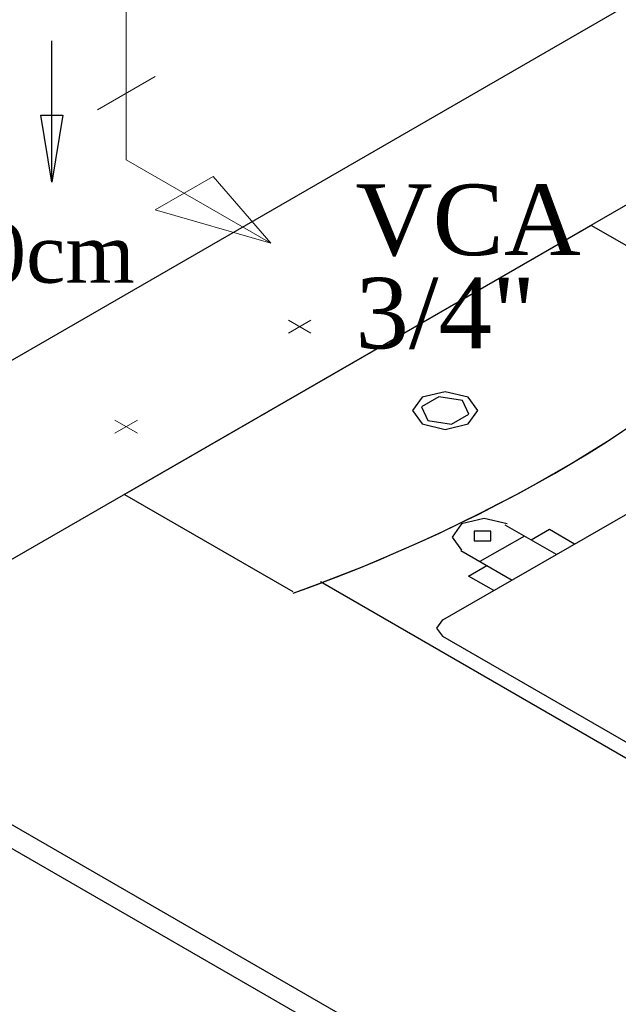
# Model space of a CAD drawing. Header units: millimetres. Extents: x 335 to 91625, y -1 to 84.
# Tile 38 of 62: x 403.95 to 405.75, y 4.87 to 7.82. Entities that reach past the tile are written whole.
import ezdxf

# ---------------------------------------------------------------- set-up
doc = ezdxf.new("R2010")
doc.units = ezdxf.units.MM
doc.header["$MEASUREMENT"] = 0
for name, color, linetype, lineweight in [('AF-Colunas', 7, 'Continuous', 20), ('AF-Conexões detalhe', 7, 'Continuous', 20), ('AF-Sentido tubo', 7, 'Continuous', 20), ('AF-Textos conexão', 7, 'Continuous', 20), ('AF-Tubos detalhe', 5, 'Continuous', 20), ('SIMBOLOS INT', 8, 'Continuous', 5)]:
    doc.layers.add(name, color=color, linetype=linetype, lineweight=lineweight)
doc.styles.add('TimesNewRoman', font='times.ttf')
doc.dimstyles.get("Standard").update_dxf_attribs({"dimtxt": 0.18, "dimasz": 0.18, "dimexe": 0.18, "dimexo": 0.0625, "dimgap": 0.09, "dimtad": 0, "dimtih": 1, "dimtoh": 1, "dimdec": 4, "dimzin": 0, "dimdsep": 46, "dimtxsty": 'Standard', "dimcen": 0.09, "dimadec": 0, "dimazin": 0, "dimtfac": 1, "dimtdec": 4, "dimtofl": 0, "dimtmove": 0, "dimatfit": 3, "dimfxl": 0, "dimtolj": 1, "dimtzin": 0, "dimarcsym": 0})

msp = doc.modelspace()

# ---------------------------------------------------------------- linework, layer by layer
at = {"color": 7}
for p, q in [((403.7391, 6.6926), (412.1011, 11.5206)), ((403.2421, 5.8086), (406.6921, 7.8006)), ((407.8241, 3.1626), (403.2421, 5.8086)), ((403.1811, 5.7726), (407.7631, 3.1276))]:
    msp.add_line(p, q, dxfattribs=at)
at = {"color": 8}
for p, q in [((405.6671, 7.2076), (404.2691, 6.4006)), ((405.6671, 7.2076), (404.2691, 6.4006)), ((406.1711, 6.9166), (405.6671, 7.2076)), ((406.1711, 6.9166), (405.6671, 7.2076)), ((406.3191, 6.6566), (405.2221, 6.0236)), ((404.2691, 6.4006), (404.7731, 6.1096)), ((404.2691, 6.4006), (404.7731, 6.1096)), ((405.5631, 6.2206), (405.4091, 6.3086)), ((405.5421, 6.2956), (405.4871, 6.2636)), ((405.6171, 6.2516), (405.5421, 6.2956)), ((405.4671, 6.2756), (405.3341, 6.1996)), ((405.2771, 6.2326), (405.4301, 6.1436)), ((405.3001, 6.1556), (405.3551, 6.1876)), ((405.3761, 6.1126), (405.3001, 6.1556)), ((404.8561, 6.1396), (405.8871, 5.5436)), ((405.2221, 5.9756), (406.1031, 5.4676))]:
    msp.add_line(p, q, dxfattribs=at)
for points in [[(405.5571, 6.4646), (405.6111, 6.4956), (405.6641, 6.5286), (405.7161, 6.5606), (405.7671, 6.5946), (405.8171, 6.6276), (405.8661, 6.6626), (405.9141, 6.6966), (405.9611, 6.7326), (406.0071, 6.7676), (406.0521, 6.8046), (406.0951, 6.8406), (406.1371, 6.8776), (406.1791, 6.9156)], [(405.2991, 6.6926), (405.2301, 6.7086), (405.1611, 6.6926), (405.1321, 6.6526), (405.1611, 6.6126)], [(405.2821, 6.6826), (405.2111, 6.6936), (405.1591, 6.6636), (405.1781, 6.6226)], [(405.1611, 6.6126), (405.2301, 6.5956), (405.2991, 6.6126), (405.3281, 6.6526), (405.2991, 6.6926)], [(405.1781, 6.6226), (405.2491, 6.6116), (405.3011, 6.6416), (405.2821, 6.6826)], [(404.8601, 6.1366), (404.9221, 6.1606), (404.9841, 6.1846), (405.0451, 6.2106), (405.1051, 6.2366), (405.1641, 6.2626), (405.2231, 6.2896), (405.2801, 6.3176), (405.3371, 6.3456), (405.3931, 6.3746), (405.4491, 6.4036), (405.5031, 6.4336), (405.5571, 6.4636), (405.6091, 6.4946), (405.6611, 6.5256), (405.7121, 6.5576), (405.7611, 6.5906)], [(404.7741, 6.1046), (404.8391, 6.1286), (404.9031, 6.1526), (404.9671, 6.1776), (405.0301, 6.2036), (405.0911, 6.2306), (405.1531, 6.2576), (405.2131, 6.2846), (405.2721, 6.3136), (405.3311, 6.3416), (405.3881, 6.3716), (405.4451, 6.4016), (405.5011, 6.4326), (405.5551, 6.4636)], [(405.4151, 6.3126), (405.3471, 6.3286), (405.2791, 6.3126), (405.2511, 6.2726), (405.2791, 6.2336)], [(405.3671, 6.2906), (405.3171, 6.2906), (405.3171, 6.2616)], [(405.3171, 6.2616), (405.3671, 6.2616), (405.3671, 6.2906)], [(404.7741, 6.1046), (404.8161, 6.1196), (404.8591, 6.1356)], [(405.2221, 6.0246), (405.2041, 5.9996), (405.2221, 5.9756)]]:
    msp.add_lwpolyline(points, dxfattribs=at)
at = {"layer": 'AF-Conexões detalhe', "linetype": 'Continuous'}
for p, q in [((404.1875, 7.5541), (404.3611, 7.6541)), ((404.2741, 7.4041), (404.2741, 7.6041)), ((404.2741, 7.4041), (404.7071, 7.1541)), ((404.3611, 7.2541), (404.5341, 7.3541)), ((404.5341, 7.3541), (404.7071, 7.1541)), ((404.3611, 7.2541), (404.7071, 7.1541))]:
    msp.add_line(p, q, dxfattribs=at)
at = {"layer": 'AF-Tubos detalhe'}
msp.add_line((404.2741, 8.0041), (404.2741, 7.6041), dxfattribs=at)
at = {"layer": 'SIMBOLOS INT', "linetype": 'Continuous'}
for p, q in [((404.8271, 6.9236), (404.7601, 6.8846)), ((404.7601, 6.9236), (404.8271, 6.8846)), ((404.3081, 6.6236), (404.2401, 6.5846)), ((404.2401, 6.6236), (404.3081, 6.5846))]:
    msp.add_line(p, q, dxfattribs=at)

# ---------------------------------------------------------------- texts
at = {"layer": 'AF-Colunas', "insert": (403.7071, 7.0329), "char_height": 0.1765, "width": 0.984621, "attachment_point": 7, "line_spacing_factor": 0.798, "style": 'TimesNewRoman'}
msp.add_mtext('20cm', dxfattribs=at)
at = {"layer": 'AF-Textos conexão', "char_height": 0.2118, "attachment_point": 7, "line_spacing_factor": 0.798, "style": 'TimesNewRoman'}
for s, insert, width in [('VCA', (404.9611, 7.1135), 1.049526), ('3/4"', (404.9611, 6.8355), 0.841075)]:
    msp.add_mtext(s, dxfattribs=dict(at, insert=insert, width=width))

# ---------------------------------------------------------------- leaders
at = {"layer": 'AF-Sentido tubo'}
msp.add_leader([(404.0511, 7.3374), (404.0511, 7.761)], dimstyle='Standard', override={"dimasz": 0.2, "dimldrblk": 'CLOSED'}, dxfattribs=at)

doc.saveas('drawing.dxf')
